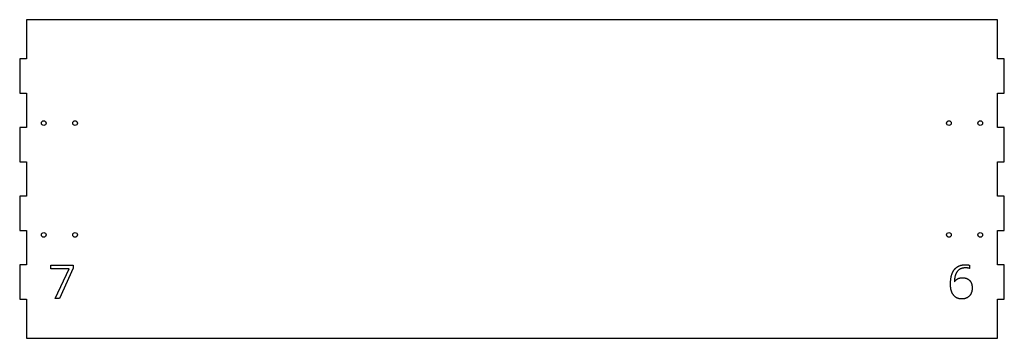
# Model space of a CAD drawing. Extents: x -440 to 440, y -440 to -155.
import ezdxf

# ---------------------------------------------------------------- set-up
doc = ezdxf.new("R2010")
doc.units = 0
doc.header["$MEASUREMENT"] = 0
doc.layers.add('VISIBLE', color=7, linetype='CONTINUOUS')

msp = doc.modelspace()

# ---------------------------------------------------------------- linework, layer by layer
at = {"layer": 'VISIBLE'}
for p, q in [((434, -155), (-434, -155)), ((-434, -155), (-434, -189.88)), ((434, -189.88), (434, -155)), ((-434, -189.88), (-440, -189.88)), ((-440, -189.88), (-440, -220.62)), ((440, -189.88), (434, -189.88)), ((440, -220.62), (440, -189.88)), ((-440, -220.62), (-434, -220.62)), ((-434, -220.62), (-434, -251.38)), ((434, -251.38), (434, -220.62)), ((434, -220.62), (440, -220.62)), ((-434, -251.38), (-440, -251.38)), ((-440, -251.38), (-440, -282.12)), ((440, -251.38), (434, -251.38)), ((440, -282.12), (440, -251.38)), ((-440, -282.12), (-434, -282.12)), ((-434, -282.12), (-434, -312.88)), ((434, -312.88), (434, -282.12)), ((434, -282.12), (440, -282.12)), ((-434, -312.88), (-440, -312.88)), ((-440, -312.88), (-440, -343.62)), ((440, -312.88), (434, -312.88)), ((440, -343.62), (440, -312.88)), ((-440, -343.62), (-434, -343.62)), ((-434, -343.62), (-434, -374.38)), ((434, -374.38), (434, -343.62)), ((434, -343.62), (440, -343.62)), ((-434, -374.38), (-440, -374.38)), ((-440, -374.38), (-440, -405.12)), ((-412.09, -377.74), (-412.09, -374.63)), ((-412.09, -374.63), (-392.29, -374.63)), ((-395.88, -377.74), (-412.09, -377.74)), ((-408.2, -404.38), (-395.88, -377.74)), ((-392.29, -377.34), (-404.46, -404.38)), ((-392.29, -374.63), (-392.29, -377.34)), ((409, -374.59), (409, -377.5)), ((440, -374.38), (434, -374.38)), ((440, -405.12), (440, -374.38)), ((395.35, -389.34), (395.59, -389.34)), ((-404.46, -404.38), (-408.2, -404.38)), ((-440, -405.12), (-434, -405.12)), ((-434, -405.12), (-434, -440)), ((434, -440), (434, -405.12)), ((434, -405.12), (440, -405.12)), ((-434, -440), (434, -440))]:
    msp.add_line(p, q, dxfattribs=at)
for centre in [(-418.5, -247.5), (-390.5, -247.5), (390.5, -247.5), (418.5, -247.5), (-418.5, -347.5), (-390.5, -347.5), (390.5, -347.5), (418.5, -347.5)]:
    msp.add_circle(centre, 2.1, dxfattribs=at)
for points in [[(395.3, -378.55), (398.71, -374.21), (405.38, -374.21)], [(405.42, -376.99), (400.63, -376.99), (398.11, -379.97)], [(405.38, -374.21), (407.68, -374.21), (409, -374.59)], [(409, -377.5), (407.43, -376.99), (405.42, -376.99)], [(391.89, -391.66), (391.89, -382.89), (395.3, -378.55)], [(398.11, -379.97), (395.59, -382.95), (395.35, -389.34)], [(395.59, -389.34), (397.83, -385.84), (402.67, -385.84)], [(402.67, -385.84), (406.68, -385.84), (408.99, -388.26)], [(394.6, -401.32), (391.89, -397.85), (391.89, -391.66)], [(411.3, -394.83), (411.3, -399.47), (408.77, -402.13)], [(408.99, -388.26), (411.3, -390.68), (411.3, -394.83)], [(401.92, -404.79), (397.3, -404.79), (394.6, -401.32)], [(408.77, -402.13), (406.23, -404.79), (401.92, -404.79)]]:
    msp.add_open_spline(points, degree=2, dxfattribs=at)

doc.saveas('drawing.dxf')
